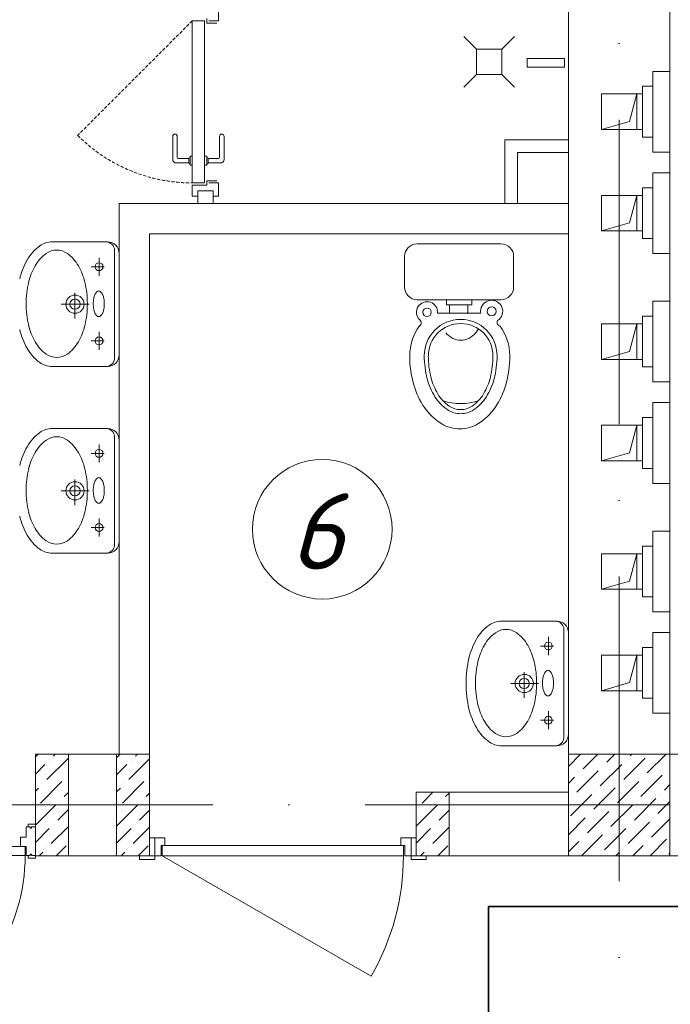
# Model space of a CAD drawing. Header units: millimetres. Extents: x 1114507 to 93926427, y 174473 to 817039.
# Tile 122 of 256: x 1739609 to 1742173, y 488516 to 492395. Entities that reach past the tile are written whole.
import ezdxf

# ---------------------------------------------------------------- set-up
doc = ezdxf.new("R2010")
doc.units = ezdxf.units.MM
for name, pattern in [('ACAD_ISO10W100', [18, 12, -3, 0, -3]), ('ADSK_Скрыто', [6, 3, -3]), ('Beruniy Xref$0$DASHED', [19.05, 12.7, -6.35])]:
    doc.linetypes.add(name, pattern=pattern)
for name, color, linetype, lineweight in [('_Hidden_', 7, 'ADSK_Скрыто', 9), ('Doors', 86, 'Continuous', 13), ('expl', 234, 'Continuous', 13), ('Mechanical Equipment', 7, 'Continuous', 18), ('размеры', 12, 'Continuous', 15), ('Сантехника', 150, 'Continuous', 13)]:
    doc.layers.add(name, color=color, linetype=linetype, lineweight=lineweight)
doc.layers.add('ventilatsiya', color=7, linetype='Continuous')
doc.layers.add('АСО-стены кирпич 380 мм', color=7, linetype='Continuous', lineweight=35, true_color=0x745739)
doc.styles.get("Standard").update_dxf_attribs({"font": 'isocpeui.ttf'})

# ---------------------------------------------------------------- blocks, each defined once
blk = doc.blocks.new('blokqav3mak')
at = {"color": 1, "linetype": 'ACAD_ISO10W100', "lineweight": 0, "ltscale": 100}
for p, q in [((1603166.4, 782425.1), (1603166.4, 766825.1)), ((1626766.4, 776125.1), (1599766.4, 776125.1))]:
    blk.add_line(p, q, dxfattribs=at)
at = {"lineweight": 0, "ltscale": 100}
for p, q in [((1602966.4, 776325.1), (1602966.4, 782225.1)), ((1603366.4, 776325.1), (1603366.4, 782225.1)), ((1602766.4, 778495.1), (1602766.4, 778695.1)), ((1602766.4, 778695.1), (1602966.4, 778695.1)), ((1602966.4, 778695.1), (1602966.4, 778495.1)), ((1601196.4, 776325.1), (1601196.4, 778495.1)), ((1601196.4, 778495.1), (1602966.4, 778495.1)), ((1602966.4, 778495.1), (1602766.4, 778495.1)), ((1601316.4, 776325.1), (1601316.4, 778375.1)), ((1601316.4, 778375.1), (1602966.4, 778375.1)), ((1601316.4, 776325.1), (1600866.4, 776325.1)), ((1600866.4, 776325.1), (1600866.4, 775925.1)), ((1601316.4, 776325.1), (1601316.4, 775925.1)), ((1604166.4, 776325.1), (1603366.4, 776325.1)), ((1602966.4, 776175.1), (1602366.4, 776175.1)), ((1602366.4, 776175.1), (1602366.4, 775925.1)), ((1601316.4, 775925.1), (1600866.4, 775925.1)), ((1604166.4, 775925.1), (1602366.4, 775925.1))]:
    blk.add_line(p, q, dxfattribs=at)
at = {"color": 0, "lineweight": 0}
for p, q in [((1601588.2, 779214.5), (1601588.2, 779267)), ((1601532.6, 779214.5), (1601484.5, 779214.5)), ((1601484.5, 779214.5), (1601484.5, 778575.7)), ((1601532.6, 778575.7), (1601532.6, 779214.5)), ((1601541.4, 779223.2), (1601541.4, 779205.7)), ((1601541.4, 779205.7), (1601580.7, 779205.7)), ((1601550.1, 779214.5), (1601588.2, 779214.5)), ((1601407.5, 778667.6), (1601407.5, 778759.5)), ((1601425, 778759.5), (1601425, 778676.4)), ((1601592.1, 778759.5), (1601592.1, 778676.4)), ((1601609.6, 778667.6), (1601609.6, 778759.5)), ((1601470.5, 778654.5), (1601420.6, 778654.5)), ((1601429.4, 778672), (1601470.5, 778672)), ((1601470.5, 778654.5), (1601470.5, 778672)), ((1601474.9, 778676.4), (1601475.7, 778676.4)), ((1601475.7, 778650.1), (1601474.9, 778650.1)), ((1601484.5, 778680.7), (1601475.7, 778680.7)), ((1601475.7, 778680.7), (1601475.7, 778645.7)), ((1601484.5, 778645.7), (1601484.5, 778680.7)), ((1601532.6, 778680.7), (1601541.4, 778680.7)), ((1601541.4, 778680.7), (1601541.4, 778645.7)), ((1601542.2, 778676.4), (1601541.4, 778676.4)), ((1601541.4, 778650.1), (1601542.2, 778650.1)), ((1601587.7, 778672), (1601546.6, 778672)), ((1601546.6, 778654.5), (1601546.6, 778672)), ((1601546.6, 778654.5), (1601596.4, 778654.5)), ((1601475.7, 778645.7), (1601484.5, 778645.7)), ((1601541.4, 778645.7), (1601532.6, 778645.7)), ((1601484.5, 778575.7), (1601532.6, 778575.7)), ((1601541.4, 778567), (1601541.4, 778584.5)), ((1601541.4, 778584.5), (1601580.7, 778584.5)), ((1601550.1, 778575.7), (1601588.2, 778575.7)), ((1601588.2, 778575.7), (1601588.2, 778523.2)), ((1601484.5, 778523.2), (1601484.5, 778567)), ((1601484.5, 778567), (1601541.4, 778567)), ((1601506.4, 778545.1), (1601566.4, 778545.1)), ((1601506.4, 778523.2), (1601484.5, 778523.2)), ((1601588.2, 778523.2), (1601566.4, 778523.2))]:
    blk.add_line(p, q, dxfattribs=at)
at = {"color": 0, "linetype": 'Beruniy Xref$0$DASHED', "lineweight": 0}
blk.add_line((1601484.5, 779214.5), (1601032.8, 778762.8), dxfattribs=at)
at = {"lineweight": 0}
for p, q in [((1602554.4, 779152.5), (1602604.4, 779102.5)), ((1602754.4, 779152.5), (1602704.4, 779102.5)), ((1602704.4, 779102.5), (1602604.4, 779102.5)), ((1602604.4, 779102.5), (1602604.4, 779002.5)), ((1602704.4, 779002.5), (1602704.4, 779102.5)), ((1602803.3, 779031.5), (1602803.3, 779066.2)), ((1602803.3, 779066.2), (1602950.6, 779066.2)), ((1602950.6, 779066.2), (1602950.6, 779031.5)), ((1602554.4, 778952.5), (1602604.4, 779002.5)), ((1602604.4, 779002.5), (1602704.4, 779002.5)), ((1602754.4, 778952.5), (1602704.4, 779002.5)), ((1602950.6, 779031.5), (1602803.3, 779031.5))]:
    blk.add_line(p, q, dxfattribs=at)
at = {"color": 144, "lineweight": 0, "ltscale": 100}
for p, q in [((1602966.4, 778745.1), (1602716.4, 778745.1)), ((1602716.4, 778745.1), (1602716.4, 778495.1))]:
    blk.add_line(p, q, dxfattribs=at)
at = {"linetype": 'Continuous', "lineweight": 0, "ltscale": 100}
for p, q in [((1600866.4, 776314.3, 0), (1600877.1, 776325.1, 0)), ((1600937.4, 776318, 0), (1600944.5, 776325.1, 0)), ((1601186.4, 776311.4, 0), (1601200, 776325.1, 0)), ((1601260.3, 776318, 0), (1601267.4, 776325.1, 0)), ((1602966.4, 776277), (1603014.5, 776325.1)), ((1603024.6, 776267.9), (1603081.8, 776325.1)), ((1603117.2, 776293.2), (1603149.2, 776325.1)), ((1603209.8, 776318.4), (1603216.5, 776325.1)), ((1603277.2, 776251.1), (1603351.2, 776325.1)), ((1600866.4, 776247, 0), (1600903.7, 776284.3, 0)), ((1600912.1, 776225.4, 0), (1600996.3, 776309.6, 0)), ((1600920.5, 776301.2, 0), (1600920.5, 776301.2, 0)), ((1601186.4, 776244.1, 0), (1601226.6, 776284.3, 0)), ((1601235, 776225.4, 0), (1601316.4, 776306.7, 0)), ((1601243.4, 776301.2, 0), (1601243.4, 776301.2, 0)), ((1603092, 776200.6), (1603176.2, 776284.8)), ((1603184.6, 776225.8), (1603268.8, 776310)), ((1603193, 776301.6), (1603193, 776301.6)), ((1602999.4, 776175.3), (1603083.6, 776259.5)), ((1603007.8, 776251.1), (1603007.8, 776251.1)), ((1603100.4, 776276.3), (1603100.4, 776276.3)), ((1603353, 776259.5), (1603353, 776259.5)), ((1600886.8, 776132.8, 0), (1600971, 776217, 0)), ((1600895.3, 776208.6, 0), (1600895.3, 776208.6, 0)), ((1600987.9, 776233.8, 0), (1600987.9, 776233.8, 0)), ((1601209.8, 776132.8, 0), (1601294, 776217, 0)), ((1601218.2, 776208.6, 0), (1601218.2, 776208.6, 0)), ((1601310.8, 776233.8, 0), (1601310.8, 776233.8, 0)), ((1602966.4, 776209.7), (1602990.9, 776234.2)), ((1603159.3, 776133.2), (1603243.5, 776217.4)), ((1603167.7, 776209), (1603167.7, 776209)), ((1603251.9, 776158.5), (1603336.1, 776242.7)), ((1603260.4, 776234.2), (1603260.4, 776234.2)), ((1603344.5, 776183.7), (1603366.4, 776205.5)), ((1600866.4, 776179.6, 0), (1600878.4, 776191.7, 0)), ((1600979.5, 776158, 0), (1600996.4, 776174.9, 0)), ((1601186.4, 776176.7, 0), (1601201.4, 776191.7, 0)), ((1601302.4, 776158, 0), (1601316.4, 776172, 0)), ((1602389.8, 776132.8, 0), (1602432.1, 776175.1, 0)), ((1602482.4, 776158, 0), (1602496.4, 776172, 0)), ((1602974.1, 776082.7), (1603058.3, 776166.9)), ((1603066.7, 776108), (1603150.9, 776192.2)), ((1603075.1, 776183.7), (1603075.1, 776183.7)), ((1603327.7, 776166.9), (1603327.7, 776166.9)), ((1600962.6, 776141.2, 0), (1600962.6, 776141.2, 0)), ((1601285.5, 776141.2, 0), (1601285.5, 776141.2, 0)), ((1602465.5, 776141.2, 0), (1602465.5, 776141.2, 0)), ((1602982.5, 776158.5), (1602982.5, 776158.5)), ((1603226.7, 776065.9), (1603310.9, 776150.1)), ((1603235.1, 776141.6), (1603235.1, 776141.6)), ((1603319.3, 776091.1), (1603366.4, 776138.2)), ((1600866.4, 776044.9, 0), (1600945.8, 776124.4, 0)), ((1600870, 776115.9, 0), (1600870, 776115.9, 0)), ((1600954.2, 776065.4, 0), (1600996.4, 776107.6, 0)), ((1601186.4, 776042, 0), (1601268.7, 776124.4, 0)), ((1601192.9, 776115.9, 0), (1601192.9, 776115.9, 0)), ((1601277.1, 776065.4, 0), (1601316.4, 776104.7, 0)), ((1602366.4, 776042, 0), (1602448.7, 776124.4, 0)), ((1602372.9, 776115.9, 0), (1602372.9, 776115.9, 0)), ((1602457.1, 776065.4, 0), (1602496.4, 776104.7, 0)), ((1603041.5, 776015.4), (1603125.6, 776099.5)), ((1603049.9, 776091.1), (1603049.9, 776091.1)), ((1603134.1, 776040.6), (1603218.3, 776124.8)), ((1603142.5, 776116.4), (1603142.5, 776116.4)), ((1602966.4, 776007.6), (1603033, 776074.3)), ((1603201.4, 775973.3), (1603285.6, 776057.4)), ((1603294, 775998.5), (1603366.4, 776070.8)), ((1603302.4, 776074.3), (1603302.4, 776074.3)), ((1600866.4, 775977.6, 0), (1600920.5, 776031.8, 0)), ((1600928.9, 775972.8, 0), (1600996.4, 776040.2, 0)), ((1600937.4, 776048.6, 0), (1600937.4, 776048.6, 0)), ((1601186.4, 775974.7, 0), (1601243.4, 776031.8, 0)), ((1601251.9, 775972.8, 0), (1601316.4, 776037.3, 0)), ((1601260.3, 776048.6, 0), (1601260.3, 776048.6, 0)), ((1602366.4, 775974.7, 0), (1602423.4, 776031.8, 0)), ((1602431.9, 775972.8, 0), (1602496.4, 776037.3, 0)), ((1602440.3, 776048.6, 0), (1602440.3, 776048.6, 0)), ((1603108.8, 775948), (1603193, 776032.2)), ((1603117.2, 776023.8), (1603117.2, 776023.8)), ((1603209.8, 776049), (1603209.8, 776049)), ((1602966.4, 775940.2), (1603007.8, 775981.7)), ((1603018.6, 775925.1), (1603100.4, 776006.9)), ((1603024.6, 775998.5), (1603024.6, 775998.5)), ((1603277.2, 775981.7), (1603277.2, 775981.7)), ((1603288, 775925.1), (1603353, 775990.1)), ((1600881.2, 775925.1, 0), (1600895.3, 775939.1, 0)), ((1600912.1, 775956, 0), (1600912.1, 775956, 0)), ((1600948.6, 775925.1, 0), (1600987.9, 775964.4, 0)), ((1601204.1, 775925.1, 0), (1601218.2, 775939.1, 0)), ((1601235, 775956, 0), (1601235, 775956, 0)), ((1601271.5, 775925.1, 0), (1601310.8, 775964.4, 0)), ((1602384.1, 775925.1, 0), (1602398.2, 775939.1, 0)), ((1602415, 775956, 0), (1602415, 775956, 0)), ((1602451.5, 775925.1, 0), (1602490.8, 775964.4, 0)), ((1603153.3, 775925.1), (1603167.7, 775939.6)), ((1603184.6, 775956.4), (1603184.6, 775956.4)), ((1603220.6, 775925.1), (1603260.4, 775964.8)), ((1603361.4, 775931.2), (1603366.4, 775936.1)), ((1603092, 775931.2), (1603092, 775931.2))]:
    blk.add_line(p, q, dxfattribs=at)
at = {"color": 0, "lineweight": 0}
for centre, radius, start, end in [((1601416.3, 778759.5), 8.75, 360, 180), ((1601600.8, 778759.5), 8.75, 360, 180), ((1601420.6, 778667.6), 13.1, 180, 270), ((1601429.4, 778676.4), 4.37, 180, 270), ((1601474.9, 778672), 4.37, 90, 180), ((1601474.9, 778654.5), 4.37, 180, 270), ((1601542.2, 778672), 4.37, 360, 90), ((1601542.2, 778654.5), 4.37, 270, 360), ((1601587.7, 778676.4), 4.37, 270, 360), ((1601596.4, 778667.6), 13.1, 270, 360)]:
    blk.add_arc(centre, radius, start, end, dxfattribs=at)
at = {"color": 0, "linetype": 'Beruniy Xref$0$DASHED', "lineweight": 0}
blk.add_arc((1601484.5, 779214.5), 638.7, 225, 270, dxfattribs=at)
at = {"layer": '_Hidden_', "color": 5, "lineweight": 0}
for p, q in [((1603299.3, 779015.4), (1603299.3, 779015.1)), ((1603299.3, 779015.1), (1603299.3, 779015.4)), ((1603323.3, 779015.1), (1603323.3, 779015.4)), ((1603323.3, 779015.4), (1603323.3, 779015.1)), ((1603366.4, 779015.1), (1603366.4, 779015.4)), ((1603366.4, 779015.4), (1603366.4, 779015.1)), ((1603299.3, 778697.7), (1603299.3, 778697.4)), ((1603299.3, 778697.4), (1603299.3, 778697.7)), ((1603323.3, 778697.4), (1603323.3, 778697.7)), ((1603323.3, 778697.7), (1603323.3, 778697.4)), ((1603366.4, 778697.7), (1603366.4, 778697.4)), ((1603366.4, 778697.4), (1603366.4, 778697.7)), ((1603299.3, 778615.9), (1603299.3, 778615.5)), ((1603299.3, 778615.5), (1603299.3, 778615.9)), ((1603323.3, 778615.5), (1603323.3, 778615.9)), ((1603323.3, 778615.9), (1603323.3, 778615.5)), ((1603366.4, 778615.5), (1603366.4, 778615.9)), ((1603366.4, 778615.9), (1603366.4, 778615.5)), ((1603299.3, 778298.2), (1603299.3, 778297.9)), ((1603299.3, 778297.9), (1603299.3, 778298.2)), ((1603323.3, 778297.9), (1603323.3, 778298.2)), ((1603323.3, 778298.2), (1603323.3, 778297.9)), ((1603366.4, 778298.2), (1603366.4, 778297.9)), ((1603366.4, 778297.9), (1603366.4, 778298.2)), ((1603299.3, 778109.6), (1603299.3, 778109.3)), ((1603299.3, 778109.3), (1603299.3, 778109.6)), ((1603323.3, 778109.3), (1603323.3, 778109.6)), ((1603323.3, 778109.6), (1603323.3, 778109.3)), ((1603366.4, 778109.3), (1603366.4, 778109.6)), ((1603366.4, 778109.6), (1603366.4, 778109.3)), ((1603299.3, 777792), (1603299.3, 777791.6)), ((1603299.3, 777791.6), (1603299.3, 777792)), ((1603323.3, 777791.6), (1603323.3, 777792)), ((1603323.3, 777792), (1603323.3, 777791.6)), ((1603366.4, 777792), (1603366.4, 777791.6)), ((1603366.4, 777791.6), (1603366.4, 777792)), ((1603299.3, 777710.1), (1603299.3, 777709.8)), ((1603299.3, 777709.8), (1603299.3, 777710.1)), ((1603323.3, 777709.8), (1603323.3, 777710.1)), ((1603323.3, 777710.1), (1603323.3, 777709.8)), ((1603366.4, 777709.8), (1603366.4, 777710.1)), ((1603366.4, 777710.1), (1603366.4, 777709.8)), ((1603299.3, 777392.4), (1603299.3, 777392.1)), ((1603299.3, 777392.1), (1603299.3, 777392.4)), ((1603323.3, 777392.1), (1603323.3, 777392.4)), ((1603323.3, 777392.4), (1603323.3, 777392.1)), ((1603366.4, 777392.4), (1603366.4, 777392.1)), ((1603366.4, 777392.1), (1603366.4, 777392.4)), ((1603299.3, 777203.9), (1603299.3, 777203.5)), ((1603299.3, 777203.5), (1603299.3, 777203.9)), ((1603323.3, 777203.5), (1603323.3, 777203.9)), ((1603323.3, 777203.9), (1603323.3, 777203.5)), ((1603366.4, 777203.5), (1603366.4, 777203.9)), ((1603366.4, 777203.9), (1603366.4, 777203.5)), ((1603299.3, 776886.2), (1603299.3, 776885.9)), ((1603299.3, 776885.9), (1603299.3, 776886.2)), ((1603323.3, 776885.9), (1603323.3, 776886.2)), ((1603323.3, 776886.2), (1603323.3, 776885.9)), ((1603366.4, 776886.2), (1603366.4, 776885.9)), ((1603366.4, 776885.9), (1603366.4, 776886.2)), ((1603299.3, 776804.3), (1603299.3, 776804)), ((1603299.3, 776804), (1603299.3, 776804.3)), ((1603323.3, 776804), (1603323.3, 776804.3)), ((1603323.3, 776804.3), (1603323.3, 776804)), ((1603366.4, 776804), (1603366.4, 776804.3)), ((1603366.4, 776804.3), (1603366.4, 776804)), ((1603299.3, 776486.7), (1603299.3, 776486.3)), ((1603299.3, 776486.3), (1603299.3, 776486.7)), ((1603323.3, 776486.3), (1603323.3, 776486.7)), ((1603323.3, 776486.7), (1603323.3, 776486.3)), ((1603366.4, 776486.7), (1603366.4, 776486.3)), ((1603366.4, 776486.3), (1603366.4, 776486.7))]:
    blk.add_line(p, q, dxfattribs=at)
at = {"layer": 'Doors', "lineweight": 0}
for p, q in [((1600838.1, 776038.5), (1600838.1, 776049.3)), ((1600866.4, 776049.3), (1600838.1, 776049.3)), ((1600866.4, 776038.5), (1600866.4, 776049.3)), ((1600830.4, 775998), (1600830.4, 776038.5)), ((1600846.4, 776038.5), (1600830.4, 776038.5)), ((1600846.4, 776038.5), (1600846.4, 776033.5)), ((1600850.8, 776033.5), (1600846.4, 776033.5)), ((1600850.8, 776038.5), (1600850.8, 776033.5)), ((1600866.4, 776038.5), (1600850.8, 776038.5)), ((1600866.4, 776038.5), (1600850.8, 776038.5)), ((1600866.4, 775926), (1600866.4, 776038.5)), ((1600866.4, 776038.5), (1600866.4, 776038.5)), ((1600807.7, 775962), (1600807.7, 775998)), ((1600830.4, 775998), (1600807.7, 775998)), ((1601316.4, 775995.1), (1601336.4, 775995.1)), ((1601316.4, 775925.1), (1601316.4, 775995.1)), ((1601376.4, 775995.1), (1601336.4, 775995.1)), ((1601336.4, 775995.1), (1601336.4, 775925.1)), ((1601336.4, 775995.1), (1601336.4, 775925.1)), ((1601376.4, 775965.1), (1601376.4, 775995.1)), ((1602306.4, 775965.1), (1602306.4, 775995.1)), ((1602306.4, 775995.1), (1602346.4, 775995.1)), ((1602346.4, 775995.1), (1602346.4, 775925.1)), ((1602366.4, 775995.1), (1602346.4, 775995.1)), ((1602346.4, 775995.1), (1602346.4, 775925.1)), ((1602366.4, 775925.1), (1602366.4, 775995.1)), ((1600002.4, 775962), (1600807.7, 775962)), ((1600807.7, 775962), (1600830.4, 775962)), ((1600826, 775926), (1600826, 775962)), ((1600830.4, 775926), (1600830.4, 775962)), ((1601361.4, 775925.1), (1601361.4, 775965.1)), ((1601361.4, 775965.1), (1601376.4, 775965.1)), ((1602316.4, 775965.1), (1601366.4, 775965.1)), ((1601366.4, 775965.1), (1601366.4, 775925.1)), ((1602321.4, 775965.1), (1602306.4, 775965.1)), ((1602316.4, 775925.1), (1602316.4, 775965.1)), ((1602321.4, 775925.1), (1602321.4, 775965.1)), ((1600006.7, 775926), (1600826, 775926)), ((1600846.4, 775926), (1600830.4, 775926)), ((1600838.1, 775926), (1600838.1, 775915.2)), ((1600866.4, 775915.2), (1600838.1, 775915.2)), ((1600846.4, 775926), (1600846.4, 775930.9)), ((1600850.8, 775930.9), (1600846.4, 775930.9)), ((1600850.8, 775926), (1600850.8, 775930.9)), ((1600866.4, 775926), (1600850.8, 775926)), ((1600866.4, 775926), (1600866.4, 775926)), ((1600866.4, 775926), (1600866.4, 775915.2)), ((1601336.4, 775925.1), (1601276.4, 775925.1)), ((1601276.4, 775925.1), (1601276.4, 775910.1)), ((1601276.4, 775910.1), (1601336.4, 775910.1)), ((1601336.4, 775925.1), (1601316.4, 775925.1)), ((1601336.4, 775925.1), (1601361.4, 775925.1)), ((1601336.4, 775910.1), (1601336.4, 775925.1)), ((1601366.4, 775925.1), (1602189.1, 775450.1)), ((1601366.4, 775925.1), (1602316.4, 775925.1)), ((1602346.4, 775925.1), (1602321.4, 775925.1)), ((1602346.4, 775925.1), (1602366.4, 775925.1)), ((1602406.4, 775925.1), (1602346.4, 775925.1)), ((1602346.4, 775925.1), (1602346.4, 775910.1)), ((1602346.4, 775910.1), (1602406.4, 775910.1)), ((1602406.4, 775910.1), (1602406.4, 775925.1))]:
    blk.add_line(p, q, dxfattribs=at)
for centre, radius, start in [((1600096.7, 775926), 729.4, 326.4628), ((1601366.4, 775925.1), 950, 330)]:
    blk.add_arc(centre, radius, start, 0, dxfattribs=at)
at = {"layer": 'Mechanical Equipment', "color": 5, "lineweight": 0}
for p, q in [((1603323.3, 779015.4), (1603299.3, 779015.4)), ((1603299.3, 779015.4), (1603299.3, 779015.1)), ((1603299.3, 779005.4), (1603299.3, 779015.4)), ((1603299.3, 778707.4), (1603299.3, 779005.4)), ((1603366.4, 779015.4), (1603323.3, 779015.4)), ((1603323.3, 779015.1), (1603323.3, 779015.4)), ((1603323.3, 779015.4), (1603323.3, 779015.1)), ((1603366.4, 779015.1), (1603366.4, 779015.4)), ((1603366.4, 779015.4), (1603366.4, 779005.4)), ((1603366.4, 779005.4), (1603366.4, 778707.4)), ((1603299.3, 778956.4), (1603258.1, 778956.4)), ((1603258.1, 778756.4), (1603258.1, 778956.4)), ((1603258.1, 778756.4), (1603299.3, 778756.4)), ((1603299.3, 778697.4), (1603299.3, 778707.4)), ((1603299.3, 778697.7), (1603299.3, 778697.4)), ((1603299.3, 778697.4), (1603323.3, 778697.4)), ((1603323.3, 778697.4), (1603323.3, 778697.7)), ((1603323.3, 778697.7), (1603323.3, 778697.4)), ((1603323.3, 778697.4), (1603366.4, 778697.4)), ((1603366.4, 778707.4), (1603366.4, 778697.4)), ((1603366.4, 778697.4), (1603366.4, 778697.7)), ((1603323.3, 778615.9), (1603299.3, 778615.9)), ((1603299.3, 778615.9), (1603299.3, 778615.5)), ((1603299.3, 778605.9), (1603299.3, 778615.9)), ((1603366.4, 778615.9), (1603323.3, 778615.9)), ((1603323.3, 778615.5), (1603323.3, 778615.9)), ((1603323.3, 778615.9), (1603323.3, 778615.5)), ((1603366.4, 778615.5), (1603366.4, 778615.9)), ((1603366.4, 778615.9), (1603366.4, 778605.9)), ((1603299.3, 778307.9), (1603299.3, 778605.9)), ((1603366.4, 778605.9), (1603366.4, 778307.9)), ((1603299.3, 778556.9), (1603258.1, 778556.9)), ((1603258.1, 778356.9), (1603258.1, 778556.9)), ((1603258.1, 778356.9), (1603299.3, 778356.9)), ((1603299.3, 778297.9), (1603299.3, 778307.9)), ((1603366.4, 778307.9), (1603366.4, 778297.9)), ((1603299.3, 778298.2), (1603299.3, 778297.9)), ((1603299.3, 778297.9), (1603323.3, 778297.9)), ((1603323.3, 778297.9), (1603323.3, 778298.2)), ((1603323.3, 778298.2), (1603323.3, 778297.9)), ((1603323.3, 778297.9), (1603366.4, 778297.9)), ((1603366.4, 778297.9), (1603366.4, 778298.2)), ((1603323.3, 778109.6), (1603299.3, 778109.6)), ((1603299.3, 778109.6), (1603299.3, 778109.3)), ((1603299.3, 778099.6), (1603299.3, 778109.6)), ((1603366.4, 778109.6), (1603323.3, 778109.6)), ((1603323.3, 778109.3), (1603323.3, 778109.6)), ((1603323.3, 778109.6), (1603323.3, 778109.3)), ((1603366.4, 778109.3), (1603366.4, 778109.6)), ((1603366.4, 778109.6), (1603366.4, 778099.6)), ((1603299.3, 777801.6), (1603299.3, 778099.6)), ((1603366.4, 778099.6), (1603366.4, 777801.6)), ((1603299.3, 778050.6), (1603258.1, 778050.6)), ((1603258.1, 777850.6), (1603258.1, 778050.6)), ((1603258.1, 777850.6), (1603299.3, 777850.6)), ((1603299.3, 777791.6), (1603299.3, 777801.6)), ((1603366.4, 777801.6), (1603366.4, 777791.6)), ((1603299.3, 777792), (1603299.3, 777791.6)), ((1603299.3, 777791.6), (1603323.3, 777791.6)), ((1603323.3, 777791.6), (1603323.3, 777792)), ((1603323.3, 777792), (1603323.3, 777791.6)), ((1603323.3, 777791.6), (1603366.4, 777791.6)), ((1603366.4, 777791.6), (1603366.4, 777792)), ((1603323.3, 777710.1), (1603299.3, 777710.1)), ((1603299.3, 777710.1), (1603299.3, 777709.8)), ((1603299.3, 777700.1), (1603299.3, 777710.1)), ((1603299.3, 777402.1), (1603299.3, 777700.1)), ((1603366.4, 777710.1), (1603323.3, 777710.1)), ((1603323.3, 777709.8), (1603323.3, 777710.1)), ((1603323.3, 777710.1), (1603323.3, 777709.8)), ((1603366.4, 777709.8), (1603366.4, 777710.1)), ((1603366.4, 777710.1), (1603366.4, 777700.1)), ((1603366.4, 777700.1), (1603366.4, 777402.1)), ((1603299.3, 777651.1), (1603258.1, 777651.1)), ((1603258.1, 777451.1), (1603258.1, 777651.1)), ((1603258.1, 777451.1), (1603299.3, 777451.1)), ((1603299.3, 777392.1), (1603299.3, 777402.1)), ((1603299.3, 777392.4), (1603299.3, 777392.1)), ((1603299.3, 777392.1), (1603323.3, 777392.1)), ((1603323.3, 777392.1), (1603323.3, 777392.4)), ((1603323.3, 777392.4), (1603323.3, 777392.1)), ((1603323.3, 777392.1), (1603366.4, 777392.1)), ((1603366.4, 777402.1), (1603366.4, 777392.1)), ((1603366.4, 777392.1), (1603366.4, 777392.4)), ((1603323.3, 777203.9), (1603299.3, 777203.9)), ((1603299.3, 777203.9), (1603299.3, 777203.5)), ((1603299.3, 777193.9), (1603299.3, 777203.9)), ((1603299.3, 776895.9), (1603299.3, 777193.9)), ((1603366.4, 777203.9), (1603323.3, 777203.9)), ((1603323.3, 777203.5), (1603323.3, 777203.9)), ((1603323.3, 777203.9), (1603323.3, 777203.5)), ((1603366.4, 777203.5), (1603366.4, 777203.9)), ((1603366.4, 777203.9), (1603366.4, 777193.9)), ((1603366.4, 777193.9), (1603366.4, 776895.9)), ((1603299.3, 777144.9), (1603258.1, 777144.9)), ((1603258.1, 776944.9), (1603258.1, 777144.9)), ((1603258.1, 776944.9), (1603299.3, 776944.9)), ((1603299.3, 776885.9), (1603299.3, 776895.9)), ((1603299.3, 776886.2), (1603299.3, 776885.9)), ((1603299.3, 776885.9), (1603323.3, 776885.9)), ((1603323.3, 776885.9), (1603323.3, 776886.2)), ((1603323.3, 776886.2), (1603323.3, 776885.9)), ((1603323.3, 776885.9), (1603366.4, 776885.9)), ((1603366.4, 776895.9), (1603366.4, 776885.9)), ((1603366.4, 776885.9), (1603366.4, 776886.2)), ((1603323.3, 776804.3), (1603299.3, 776804.3)), ((1603299.3, 776804.3), (1603299.3, 776804)), ((1603299.3, 776794.3), (1603299.3, 776804.3)), ((1603299.3, 776496.3), (1603299.3, 776794.3)), ((1603366.4, 776804.3), (1603323.3, 776804.3)), ((1603323.3, 776804), (1603323.3, 776804.3)), ((1603323.3, 776804.3), (1603323.3, 776804)), ((1603366.4, 776804), (1603366.4, 776804.3)), ((1603366.4, 776804.3), (1603366.4, 776794.3)), ((1603366.4, 776794.3), (1603366.4, 776496.3)), ((1603299.3, 776745.3), (1603258.1, 776745.3)), ((1603258.1, 776545.3), (1603258.1, 776745.3)), ((1603258.1, 776545.3), (1603299.3, 776545.3)), ((1603299.3, 776486.3), (1603299.3, 776496.3)), ((1603299.3, 776486.7), (1603299.3, 776486.3)), ((1603299.3, 776486.3), (1603323.3, 776486.3)), ((1603323.3, 776486.3), (1603323.3, 776486.7)), ((1603323.3, 776486.7), (1603323.3, 776486.3)), ((1603323.3, 776486.3), (1603366.4, 776486.3)), ((1603366.4, 776496.3), (1603366.4, 776486.3)), ((1603366.4, 776486.3), (1603366.4, 776486.7))]:
    blk.add_line(p, q, dxfattribs=at)
at = {"layer": 'ventilatsiya', "lineweight": 0, "ltscale": 100}
for p, q in [((1603236.4, 778926.4), (1603096.4, 778926.4)), ((1603096.4, 778926.4), (1603096.4, 778786.4)), ((1603191, 778926.4), (1603258.1, 778926.4)), ((1603236.4, 778926.4), (1603207.2, 778818)), ((1603236.4, 778786.4), (1603236.4, 778926.4)), ((1603207.2, 778818), (1603096.4, 778786.4)), ((1603096.4, 778786.4), (1603236.4, 778786.4)), ((1603191, 778786.4), (1603258.1, 778786.4)), ((1603236.4, 778526.9), (1603096.4, 778526.9)), ((1603096.4, 778526.9), (1603096.4, 778386.9)), ((1603191, 778526.9), (1603258.1, 778526.9)), ((1603236.4, 778526.9), (1603207.2, 778418.5)), ((1603236.4, 778386.9), (1603236.4, 778526.9)), ((1603207.2, 778418.5), (1603096.4, 778386.9)), ((1603096.4, 778386.9), (1603236.4, 778386.9)), ((1603191, 778386.9), (1603258.1, 778386.9)), ((1603236.4, 778020.6), (1603096.4, 778020.6)), ((1603096.4, 778020.6), (1603096.4, 777880.6)), ((1603191, 778020.6), (1603258.1, 778020.6)), ((1603236.4, 778020.6), (1603207.2, 777912.3)), ((1603236.4, 777880.6), (1603236.4, 778020.6)), ((1603207.2, 777912.3), (1603096.4, 777880.6)), ((1603096.4, 777880.6), (1603236.4, 777880.6)), ((1603191, 777880.6), (1603258.1, 777880.6)), ((1603236.4, 777621.1), (1603096.4, 777621.1)), ((1603096.4, 777621.1), (1603096.4, 777481.1)), ((1603191, 777621.1), (1603258.1, 777621.1)), ((1603236.4, 777621.1), (1603207.2, 777512.8)), ((1603236.4, 777481.1), (1603236.4, 777621.1)), ((1603207.2, 777512.8), (1603096.4, 777481.1)), ((1603096.4, 777481.1), (1603236.4, 777481.1)), ((1603191, 777481.1), (1603258.1, 777481.1)), ((1603236.4, 777114.9), (1603096.4, 777114.9)), ((1603096.4, 777114.9), (1603096.4, 776974.9)), ((1603191, 777114.9), (1603258.1, 777114.9)), ((1603236.4, 777114.9), (1603207.2, 777006.5)), ((1603236.4, 776974.9), (1603236.4, 777114.9)), ((1603207.2, 777006.5), (1603096.4, 776974.9)), ((1603096.4, 776974.9), (1603236.4, 776974.9)), ((1603191, 776974.9), (1603258.1, 776974.9)), ((1603236.4, 776715.3), (1603096.4, 776715.3)), ((1603096.4, 776715.3), (1603096.4, 776575.3)), ((1603191, 776715.3), (1603258.1, 776715.3)), ((1603236.4, 776715.3), (1603207.2, 776607)), ((1603236.4, 776575.3), (1603236.4, 776715.3)), ((1603207.2, 776607), (1603096.4, 776575.3)), ((1603096.4, 776575.3), (1603236.4, 776575.3)), ((1603191, 776575.3), (1603258.1, 776575.3))]:
    blk.add_line(p, q, dxfattribs=at)
at = {"layer": 'АСО-стены кирпич 380 мм', "color": 5, "lineweight": 0}
for p, q in [((1601506.4, 778495.1), (1601506.4, 778545.1)), ((1601566.4, 778545.1), (1601566.4, 778495.1))]:
    blk.add_line(p, q, dxfattribs=at)
at = {"layer": 'размеры', "lineweight": 0, "ltscale": 5}
for p, q in [((1600996.4, 776325.1), (1600866.4, 776325.1)), ((1600866.4, 776325.1), (1600866.4, 775925.1)), ((1600996.4, 775925.1), (1600996.4, 776325.1)), ((1601316.4, 776325.1), (1601186.4, 776325.1)), ((1601186.4, 776325.1), (1601186.4, 775925.1)), ((1601316.4, 775925.1), (1601316.4, 776325.1)), ((1603366.4, 776325.1), (1602966.4, 776325.1)), ((1602966.4, 776325.1), (1602966.4, 775925.1)), ((1603366.4, 775925.1), (1603366.4, 776325.1)), ((1602496.4, 776175.1), (1602366.4, 776175.1)), ((1602366.4, 776175.1), (1602366.4, 775925.1)), ((1602496.4, 775925.1), (1602496.4, 776175.1)), ((1600866.4, 775925.1), (1600996.4, 775925.1)), ((1601186.4, 775925.1), (1601316.4, 775925.1)), ((1602366.4, 775925.1), (1602496.4, 775925.1)), ((1602966.4, 775925.1), (1603366.4, 775925.1))]:
    blk.add_line(p, q, dxfattribs=at)
at = {"layer": 'Сантехника', "lineweight": 0}
for p, q in [((1600926.2, 778343.3), (1601151.4, 778343.3)), ((1601178.4, 778313.7), (1601178.4, 778098.1)), ((1601117.3, 778281.2), (1601117.3, 778210)), ((1601196.4, 778298.4), (1601196.4, 778098.1)), ((1601137.9, 778245.6), (1601086.6, 778245.6)), ((1601022.4, 778142.6), (1601022.4, 778041.5)), ((1601078.9, 778098.1), (1600968.6, 778098.1)), ((1601178.4, 777882.6), (1601178.4, 778098.1)), ((1601196.4, 778098.1), (1601196.4, 777897.9)), ((1601117.3, 777989), (1601117.3, 777917.8)), ((1601137.9, 777953.4), (1601086.6, 777953.4)), ((1601151.4, 777852.9), (1600926.2, 777852.9)), ((1600926.2, 777607.9), (1601151.4, 777607.9)), ((1601178.4, 777578.2), (1601178.4, 777362.7)), ((1601196.4, 777562.9), (1601196.4, 777362.7)), ((1601117.3, 777545.8), (1601117.3, 777474.6)), ((1601137.9, 777510.2), (1601086.6, 777510.2)), ((1601022.4, 777407.2), (1601022.4, 777306)), ((1601078.9, 777362.7), (1600968.6, 777362.7)), ((1601178.4, 777147.1), (1601178.4, 777362.7)), ((1601196.4, 777362.7), (1601196.4, 777162.4)), ((1601117.3, 777253.6), (1601117.3, 777182.4)), ((1601137.9, 777218), (1601086.6, 777218)), ((1601151.4, 777117.5), (1600926.2, 777117.5)), ((1602696.2, 776849), (1602921.4, 776849)), ((1602887.3, 776786.9), (1602887.3, 776715.7)), ((1602948.4, 776819.3), (1602948.4, 776603.8)), ((1602966.4, 776804), (1602966.4, 776603.8)), ((1602907.9, 776751.3), (1602856.6, 776751.3)), ((1602792.4, 776648.3), (1602792.4, 776547.1)), ((1602848.9, 776603.8), (1602738.6, 776603.8)), ((1602948.4, 776388.2), (1602948.4, 776603.8)), ((1602966.4, 776603.8), (1602966.4, 776403.5)), ((1602887.3, 776494.7), (1602887.3, 776423.5)), ((1602907.9, 776459.1), (1602856.6, 776459.1)), ((1602921.4, 776358.6), (1602696.2, 776358.6))]:
    blk.add_line(p, q, dxfattribs=at)
at = {"layer": 'Сантехника', "lineweight": 0, "ltscale": 5}
for p, q in [((1602700.7, 778335.7), (1602370.7, 778335.7)), ((1602700.7, 778335.7), (1602370.7, 778335.7)), ((1602320.7, 778285.7), (1602320.7, 778165.7)), ((1602320.7, 778285.7), (1602320.7, 778165.7)), ((1602750.7, 778165.7), (1602750.7, 778285.7)), ((1602750.7, 778165.7), (1602750.7, 778285.7)), ((1602370.7, 778115.7), (1602700.7, 778115.7)), ((1602370.7, 778115.7), (1602700.7, 778115.7)), ((1602485.9, 778115.7), (1602485.9, 778095)), ((1602585.5, 778115.7), (1602485.9, 778115.7)), ((1602485.9, 778115.7), (1602485.9, 778095)), ((1602585.5, 778115.7), (1602485.9, 778115.7)), ((1602585.5, 778095), (1602585.5, 778115.7)), ((1602585.5, 778095), (1602585.5, 778115.7)), ((1602485.9, 778095), (1602498.1, 778095)), ((1602485.9, 778095), (1602498.1, 778095)), ((1602498.1, 778095), (1602498.1, 778062.7)), ((1602498.1, 778095), (1602569.8, 778095)), ((1602498.1, 778095), (1602498.1, 778062.7)), ((1602498.1, 778095), (1602569.8, 778095)), ((1602569.8, 778095), (1602585.5, 778095)), ((1602569.8, 778060.6), (1602569.8, 778095)), ((1602569.8, 778095), (1602585.5, 778095)), ((1602569.8, 778060.6), (1602569.8, 778095)), ((1602498.1, 778062.7), (1602451, 778062.7)), ((1602498.1, 778062.7), (1602451, 778062.7)), ((1602569.8, 778062.7), (1602498.1, 778062.7)), ((1602569.8, 778062.7), (1602498.1, 778062.7)), ((1602620.9, 778062.7), (1602569.8, 778062.7)), ((1602620.9, 778062.7), (1602569.8, 778062.7))]:
    blk.add_line(p, q, dxfattribs=at)
at = {"layer": 'Сантехника', "lineweight": 0}
for centre, radius in [((1601117.3, 778245.6), 15.4), ((1601022.4, 778098.1), 35.9), ((1601022.4, 778098.1), 20.1), ((1601117.3, 777953.4), 15.4), ((1601117.3, 777510.2), 15.4), ((1601022.4, 777362.7), 35.9), ((1601022.4, 777362.7), 20.1), ((1601117.3, 777218), 15.4), ((1602887.3, 776751.3), 15.4), ((1602792.4, 776603.8), 35.9), ((1602792.4, 776603.8), 20.1), ((1602887.3, 776459.1), 15.4)]:
    blk.add_circle(centre, radius, dxfattribs=at)
at = {"layer": 'Сантехника', "lineweight": 0, "ltscale": 5}
for centre, radius in [((1602409.4, 778066), 16.8), ((1602409.4, 778066), 16.8), ((1602664, 778069.7), 17.7), ((1602664, 778069.7), 17.7)]:
    blk.add_circle(centre, radius, dxfattribs=at)
at = {"layer": 'Сантехника', "lineweight": 0}
for centre, radius, start, end in [((1600932.1, 778261.3), 82.2, 90, 126.0278), ((1600932.1, 778261.3), 82.2, 85.8804, 90), ((1601145.2, 778310.1), 33.3, 0, 90), ((1601151.4, 778298.4), 45, 0, 90), ((1600988, 778184.3), 177.4, 126.0278, 150.337), ((1600950.6, 778239.8), 71.4, 90, 126.0278), ((1600950.6, 778239.8), 71.4, 53.9722, 90), ((1601077.7, 778133.3), 280.6, 150.337, 166.7261), ((1600999.2, 778173), 154, 126.0278, 150.337), ((1600902, 778173), 154, 29.663, 53.9722), ((1601077, 778128.7), 243.6, 150.337, 166.7261), ((1600824.2, 778128.7), 243.6, 13.2739, 29.663), ((1601200.5, 778099.5), 370.4, 166.7261, 180), ((1600700.8, 778099.5), 370.4, 0, 13.2739), ((1601134.3, 778120.8), 36.7, 133.857, 156.6802), ((1601116.1, 778139.8), 10.3, 90, 133.857), ((1601116.1, 778139.8), 10.3, 46.143, 90), ((1601097.8, 778120.8), 36.7, 23.3198, 46.143), ((1601211.3, 778099.5), 117, 169.876, 180), ((1601164, 778108), 69, 156.6802, 169.876), ((1601068.1, 778108), 69, 10.124, 23.3198), ((1601020.8, 778099.5), 117, 0, 10.124), ((1601200.5, 778099.5), 370.4, 180, 193.2739), ((1600700.8, 778099.5), 370.4, 346.7261, 0), ((1601211.3, 778099.5), 117, 180, 190.124), ((1601164, 778091.1), 69, 190.124, 203.3198), ((1601068.1, 778091.1), 69, 336.6802, 349.876), ((1601020.8, 778099.5), 117, 349.876, 0), ((1601134.3, 778078.3), 36.7, 203.3198, 226.143), ((1601116.1, 778059.3), 10.3, 226.143, 270), ((1601116.1, 778059.3), 10.3, 270, 313.857), ((1601097.8, 778078.3), 36.7, 313.857, 336.6802), ((1601077.7, 778063), 280.6, 193.2739, 209.663), ((1601077, 778070.4), 243.6, 193.2739, 209.663), ((1600824.2, 778070.4), 243.6, 330.337, 346.7261), ((1600999.2, 778026.1), 154, 209.663, 233.9722), ((1600902, 778026.1), 154, 306.0278, 330.337), ((1600988, 778011.9), 177.4, 209.663, 233.9722), ((1600950.6, 777959.3), 71.4, 233.9722, 270), ((1600950.6, 777959.3), 71.4, 270, 306.0278), ((1601145.2, 777886.2), 33.3, 270, 0), ((1601151.4, 777897.9), 45, 270, 0), ((1600932.1, 777935), 82.2, 233.9722, 270), ((1600932.1, 777935), 82.2, 270, 274.1196), ((1602650.7, 777863.7), 305.2, 195.8466, 214.4219), ((1602581.8, 777816.5), 221.7, 214.4219, 238.8492), ((1600932.1, 777525.9), 82.2, 90, 126.0278), ((1600932.1, 777525.9), 82.2, 85.8804, 90), ((1601145.2, 777574.7), 33.3, 0, 90), ((1601151.4, 777562.9), 45, 0, 90), ((1600988, 777448.9), 177.4, 126.0278, 150.337), ((1600999.2, 777437.5), 154, 126.0278, 150.337), ((1600950.6, 777504.3), 71.4, 90, 126.0278), ((1600950.6, 777504.3), 71.4, 53.9722, 90), ((1600902, 777437.5), 154, 29.663, 53.9722), ((1601077.7, 777397.8), 280.6, 150.337, 166.7261), ((1601077, 777393.2), 243.6, 150.337, 166.7261), ((1600824.2, 777393.2), 243.6, 13.2739, 29.663), ((1601200.5, 777364.1), 370.4, 166.7261, 180), ((1600700.8, 777364.1), 370.4, 0, 13.2739), ((1601134.3, 777385.3), 36.7, 133.857, 156.6802), ((1601116.1, 777404.4), 10.3, 90, 133.857), ((1601116.1, 777404.4), 10.3, 46.143, 90), ((1601097.8, 777385.3), 36.7, 23.3198, 46.143), ((1601211.3, 777364.1), 117, 169.876, 180), ((1601164, 777372.5), 69, 156.6802, 169.876), ((1601068.1, 777372.5), 69, 10.124, 23.3198), ((1601020.8, 777364.1), 117, 0, 10.124), ((1601200.5, 777364.1), 370.4, 180, 193.2739), ((1600700.8, 777364.1), 370.4, 346.7261, 0), ((1601211.3, 777364.1), 117, 180, 190.124), ((1601164, 777355.6), 69, 190.124, 203.3198), ((1601068.1, 777355.6), 69, 336.6802, 349.876), ((1601020.8, 777364.1), 117, 349.876, 0), ((1601134.3, 777342.9), 36.7, 203.3198, 226.143), ((1601116.1, 777323.8), 10.3, 226.143, 270), ((1601116.1, 777323.8), 10.3, 270, 313.857), ((1601097.8, 777342.9), 36.7, 313.857, 336.6802), ((1601077.7, 777327.5), 280.6, 193.2739, 209.663), ((1601077, 777335), 243.6, 193.2739, 209.663), ((1600824.2, 777335), 243.6, 330.337, 346.7261), ((1600999.2, 777290.6), 154, 209.663, 233.9722), ((1600902, 777290.6), 154, 306.0278, 330.337), ((1600988, 777276.5), 177.4, 209.663, 233.9722), ((1600950.6, 777223.8), 71.4, 233.9722, 270), ((1600950.6, 777223.8), 71.4, 270, 306.0278), ((1601145.2, 777150.7), 33.3, 270, 0), ((1601151.4, 777162.4), 45, 270, 0), ((1600932.1, 777199.5), 82.2, 233.9722, 270), ((1600932.1, 777199.5), 82.2, 270, 274.1196), ((1602758, 776690), 177.4, 126.0278, 150.337), ((1602702.1, 776767), 82.2, 90, 126.0278), ((1602702.1, 776767), 82.2, 85.8804, 90), ((1602915.2, 776815.8), 33.3, 0, 90), ((1602921.4, 776804), 45, 0, 90), ((1602769.2, 776678.6), 154, 126.0278, 150.337), ((1602720.6, 776745.4), 71.4, 90, 126.0278), ((1602720.6, 776745.4), 71.4, 53.9722, 90), ((1602672, 776678.6), 154, 29.663, 53.9722), ((1602847.7, 776638.9), 280.6, 150.337, 166.7261), ((1602847, 776634.3), 243.6, 150.337, 166.7261), ((1602594.2, 776634.3), 243.6, 13.2739, 29.663), ((1602989.9, 776605.4), 426.7, 166.7261, 180), ((1602970.5, 776605.2), 370.4, 166.7261, 180), ((1602470.8, 776605.2), 370.4, 0, 13.2739), ((1602934, 776613.6), 69, 156.6802, 169.876), ((1602904.3, 776626.4), 36.7, 133.857, 156.6802), ((1602886.1, 776645.4), 10.3, 90, 133.857), ((1602886.1, 776645.4), 10.3, 46.143, 90), ((1602867.8, 776626.4), 36.7, 23.3198, 46.143), ((1602838.1, 776613.6), 69, 10.124, 23.3198), ((1602989.9, 776605.4), 426.7, 180, 180.2145), ((1602989.9, 776602.2), 426.7, 179.7855, 180), ((1602989.9, 776602.2), 426.7, 180, 193.2739), ((1602970.5, 776605.2), 370.4, 180, 193.2739), ((1602470.8, 776605.2), 370.4, 346.7261, 0), ((1602981.3, 776605.2), 117, 169.876, 180), ((1602981.3, 776605.2), 117, 180, 190.124), ((1602790.8, 776605.2), 117, 0, 10.124), ((1602790.8, 776605.2), 117, 349.876, 0), ((1602934, 776596.7), 69, 190.124, 203.3198), ((1602904.3, 776584), 36.7, 203.3198, 226.143), ((1602886.1, 776564.9), 10.3, 226.143, 270), ((1602886.1, 776564.9), 10.3, 270, 313.857), ((1602867.8, 776584), 36.7, 313.857, 336.6802), ((1602838.1, 776596.7), 69, 336.6802, 349.876), ((1602847, 776576.1), 243.6, 193.2739, 209.663), ((1602594.2, 776576.1), 243.6, 330.337, 346.7261), ((1602847.7, 776568.6), 280.6, 193.2739, 209.663), ((1602769.2, 776531.7), 154, 209.663, 233.9722), ((1602672, 776531.7), 154, 306.0278, 330.337), ((1602758, 776517.6), 177.4, 209.663, 233.9722), ((1602720.6, 776464.9), 71.4, 233.9722, 270), ((1602720.6, 776464.9), 71.4, 270, 306.0278), ((1602921.4, 776403.5), 45, 270, 0), ((1602702.1, 776440.6), 82.2, 233.9722, 270), ((1602915.2, 776391.8), 33.3, 270, 0), ((1602702.1, 776440.6), 82.2, 270, 274.1196)]:
    blk.add_arc(centre, radius, start, end, dxfattribs=at)
at = {"layer": 'Сантехника', "lineweight": 0, "ltscale": 5}
for centre, radius, start, end in [((1602370.7, 778285.7), 50, 90, 180), ((1602370.7, 778285.7), 50, 90, 180), ((1602700.7, 778285.7), 50, 0, 90), ((1602700.7, 778285.7), 50, 0, 90), ((1602370.7, 778165.7), 50, 180, 270), ((1602370.7, 778165.7), 50, 180, 270), ((1602700.7, 778165.7), 50, 270, 0), ((1602700.7, 778165.7), 50, 270, 0), ((1602409.4, 778066), 41.7, 355.4766, 223.6439), ((1602409.4, 778066), 41.7, 355.4766, 223.6439), ((1602664, 778069.7), 43.6, 313.4271, 189.1792), ((1602664, 778069.7), 43.6, 313.4271, 189.1792), ((1602371.8, 778024.4), 14.8, 300.1316, 59.8684), ((1602371.8, 778024.4), 14.8, 300.1316, 59.8684), ((1602541.9, 777894.6), 143.4, 0, 180), ((1602541.9, 777894.6), 143.4, 0, 180), ((1602698.8, 778025.6), 13.6, 110.6387, 249.3613), ((1602698.8, 778025.6), 13.6, 110.6387, 249.3613), ((1602538.3, 777894.6), 197.2, 143.3724, 180), ((1602538.3, 777894.6), 197.2, 143.3724, 180), ((1602538.3, 777894.6), 197.2, 143.3724, 180), ((1602538.3, 777894.6), 197.2, 143.3724, 180), ((1602541.9, 777894.6), 127.3, 0, 180), ((1602541.9, 777894.6), 127.3, 0, 180), ((1602524.1, 778050), 101, 320.0898, 330.7623), ((1602524.1, 778050), 101, 320.0898, 330.7623), ((1602538.3, 777894.6), 197.2, 0, 36.6276), ((1602538.3, 777894.6), 197.2, 0, 36.6276), ((1602549.5, 778040.7), 86.5, 219.9102, 243.6547), ((1602549.5, 778040.7), 86.5, 219.9102, 243.6547), ((1602542.4, 778026.4), 70.5, 243.6547, 270), ((1602542.4, 778026.4), 70.5, 243.6547, 270), ((1602542.4, 778026.4), 70.5, 270, 296.3453), ((1602542.4, 778026.4), 70.5, 270, 296.3453), ((1602535.3, 778040.7), 86.5, 296.3453, 320.0898), ((1602535.3, 778040.7), 86.5, 296.3453, 320.0898), ((1602759.6, 777894.6), 418.4, 180, 195.8466), ((1602759.6, 777894.6), 418.4, 180, 195.8466), ((1602759.6, 777894.6), 418.4, 180, 195.8466), ((1602759.6, 777894.6), 418.4, 180, 195.8466), ((1602759.6, 777894.6), 361.1, 180, 194.6039), ((1602759.6, 777894.6), 361.1, 180, 194.6039), ((1602766.8, 777894.6), 352.3, 180, 193.9604), ((1602766.8, 777894.6), 352.3, 180, 193.9604), ((1602316.9, 777894.6), 352.3, 346.0396, 0), ((1602316.9, 777894.6), 352.3, 346.0396, 0), ((1602324.2, 777894.6), 361.1, 345.3961, 0), ((1602324.2, 777894.6), 361.1, 345.3961, 0), ((1602317.1, 777894.6), 418.4, 344.1534, 0), ((1602317.1, 777894.6), 418.4, 344.1534, 0), ((1602652.2, 777866.6), 250.1, 194.6039, 212.1712), ((1602652.2, 777866.6), 250.1, 194.6039, 212.1712), ((1602655.8, 777867), 237.8, 193.9604, 210.9705), ((1602655.8, 777867), 237.8, 193.9604, 210.9705), ((1602428, 777867), 237.8, 329.0295, 346.0396), ((1602428, 777867), 237.8, 329.0295, 346.0396), ((1602431.5, 777866.6), 250.1, 327.8288, 345.3961), ((1602431.5, 777866.6), 250.1, 327.8288, 345.3961), ((1602650.7, 777863.7), 305.2, 195.8466, 214.4219), ((1602426, 777863.7), 305.2, 325.5781, 344.1534), ((1602426, 777863.7), 305.2, 325.5781, 344.1534), ((1602584.5, 777824), 170.1, 212.1712, 236.6354), ((1602584.5, 777824), 170.1, 212.1712, 236.6354), ((1602585.8, 777824.9), 156.2, 210.9705, 235.3876), ((1602585.8, 777824.9), 156.2, 210.9705, 235.3876), ((1602540.1, 777919.4), 213, 251.5154, 290.0005), ((1602540.1, 777919.4), 213, 251.5154, 290.0005), ((1602498, 777824.9), 156.2, 304.6124, 329.0295), ((1602498, 777824.9), 156.2, 304.6124, 329.0295), ((1602499.3, 777824), 170.1, 303.3646, 327.8288), ((1602499.3, 777824), 170.1, 303.3646, 327.8288), ((1602581.8, 777816.5), 221.7, 214.4219, 238.8492), ((1602541.9, 777759.3), 92.6, 236.6354, 270), ((1602541.9, 777759.3), 92.6, 236.6354, 270), ((1602541.9, 777761.4), 78.9, 235.3876, 270), ((1602541.9, 777761.4), 78.9, 235.3876, 270), ((1602541.9, 777761.4), 78.9, 270, 304.6124), ((1602541.9, 777761.4), 78.9, 270, 304.6124), ((1602541.9, 777759.3), 92.6, 270, 303.3646), ((1602541.9, 777759.3), 92.6, 270, 303.3646), ((1602494.8, 777816.5), 221.7, 301.1508, 325.5781), ((1602494.8, 777816.5), 221.7, 301.1508, 325.5781), ((1602538.3, 777744.5), 137.7, 238.8492, 270), ((1602538.3, 777744.5), 137.7, 270, 301.1508)]:
    blk.add_arc(centre, radius, start, end, dxfattribs=at)

msp = doc.modelspace()

# ---------------------------------------------------------------- linework, layer by layer
at = {"color": 5, "lineweight": 35, "ltscale": 100}
for p, q in [((1741456.2, 485700.1), (1741456.2, 488901.2)), ((1741456.2, 488901.2), (1753357.8, 488901.2))]:
    msp.add_line(p, q, dxfattribs=at)
at = {"layer": 'expl', "lineweight": 0}
msp.add_circle((1740801.4, 490387.5), 275.1, dxfattribs=at)

# ---------------------------------------------------------------- block references
at = {"color": 0}
msp.add_blockref('blokqav3mak', (138804.9, -286823.9), dxfattribs=at)

# ---------------------------------------------------------------- texts
at = {"lineweight": 0, "insert": (1740888.5, 490229.4), "char_height": 300, "width": 349.19, "attachment_point": 9}
msp.add_mtext('6', dxfattribs=at)

doc.saveas('drawing.dxf')
